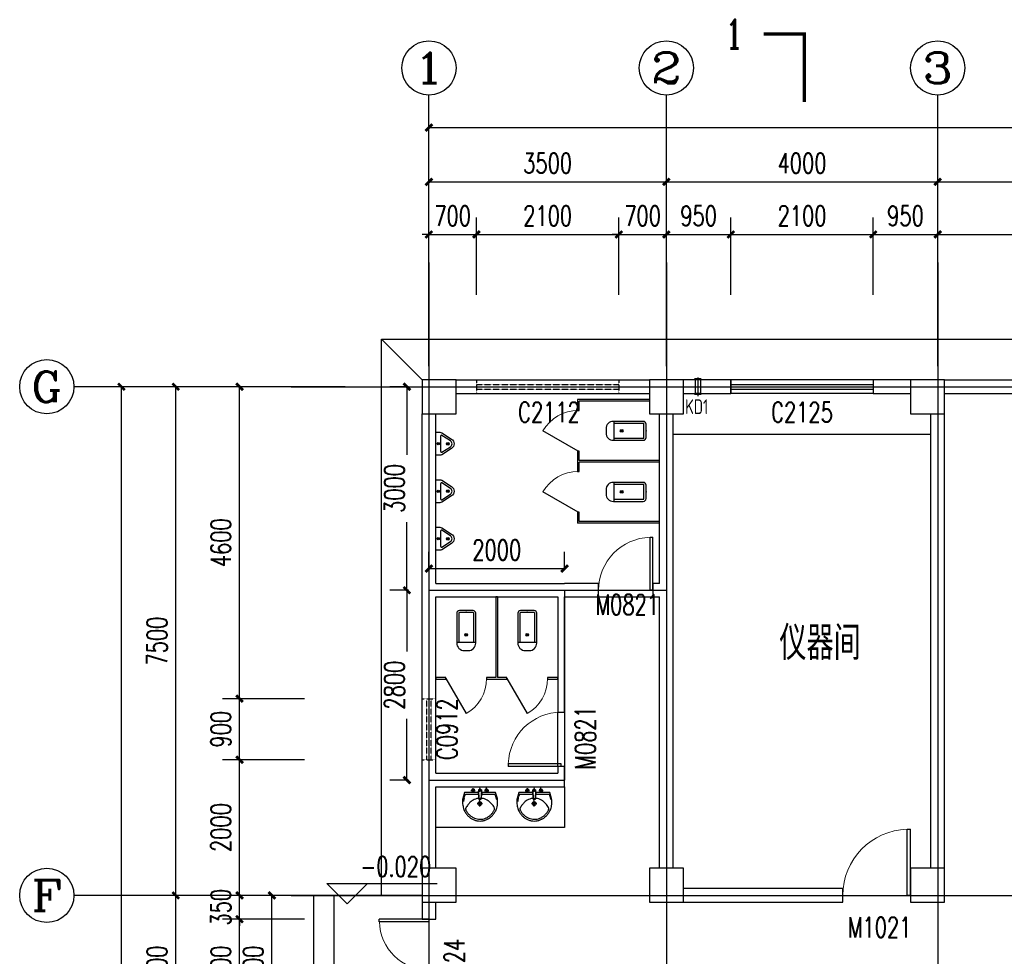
# Model space of a CAD drawing. Header units: inches. Extents: x 224620 to 3435104, y 247406 to 993300.
# Tile 77 of 109: x 270078 to 284592, y 679432 to 693242. Entities that reach past the tile are written whole.
import ezdxf
from ezdxf.enums import TextEntityAlignment as Align

# ---------------------------------------------------------------- set-up
doc = ezdxf.new("R2010")
doc.units = ezdxf.units.IN
doc.header["$MEASUREMENT"] = 0
doc.linetypes.add('CENTER', pattern=[2, 1.25, -0.25, 0.25, -0.25])
doc.linetypes.add('DASH', pattern=[0.35, 0.25, -0.1])
for name, color, linetype in [('AXIS', 3, 'Continuous'), ('AXIS_TEXT', 7, 'Continuous'), ('COLUMN', 9, 'Continuous'), ('DIM_ELEV', 3, 'Continuous'), ('DIM_SYMB', 3, 'Continuous'), ('DOTE', 1, 'CENTER'), ('LATRINE', 6, 'Continuous'), ('LVTRY', 6, 'Continuous'), ('Mb-text', 7, 'Continuous'), ('PUB_DIM', 3, 'Continuous'), ('PUB_TEXT', 7, 'Continuous'), ('WALL', 2, 'Continuous'), ('WINDOW', 4, 'Continuous'), ('WINDOW_TEXT', 7, 'Continuous'), ('建筑轮廓', 2, 'Continuous'), ('空调管', 8, 'Continuous'), ('细线', 135, 'Continuous')]:
    doc.layers.add(name, color=color, linetype=linetype)
doc.styles.add('_HZTXT', font='txt.shx', dxfattribs={"width": 0.8, "bigfont": 'HZTXT.shx'})
doc.styles.add('_TCH_AXIS', font='COMPLEX', dxfattribs={"bigfont": 'GBCBIG'})
doc.styles.add('_TCH_DIM', font='SIMPLEX', dxfattribs={"bigfont": 'GBCBIG'})
doc.styles.add('_TCH_DIM_T3', font='SIMPLEX', dxfattribs={"width": 0.705882, "bigfont": 'GBCBIG'})
doc.styles.add('_TCH_LABEL', font='COMPLEX', dxfattribs={"bigfont": 'GBCBIG'})
doc.styles.add('_TCH_WINDOW', font='SIMPLEX', dxfattribs={"height": 3.5, "bigfont": 'GBCBIG'})
doc.styles.add('COMPLEX', font='COMPLEX')
doc.styles.add('H_HZTXT', font='syszb.shx', dxfattribs={"width": 0.85, "bigfont": 'hztxt.shx'})
doc.dimstyles.new('_TCH_ARCH&&100', dxfattribs={"dimtxt": 297.5, "dimasz": 100, "dimexe": 250, "dimexo": 300, "dimgap": 126.25, "dimtad": 1, "dimdec": 0, "dimzin": 0, "dimdsep": 46, "dimtxsty": '_TCH_DIM_T3', "dimblk": 'ARCHTICK', "dimcen": 0.09, "dimclrt": 7, "dimazin": 2, "dimtfac": 1, "dimtdec": 0, "dimtix": 1, "dimtmove": 2, "dimatfit": 3, "dimfxl": 1, "dimtolj": 1, "dimtzin": 0, "dimarcsym": 0})

# ---------------------------------------------------------------- blocks, each defined once
blk = doc.blocks.new('D')
at = {"layer": 'DOTE', "color": 1}
blk.add_line((1550655, -71238), (1550655, -70967), dxfattribs=at)
at = {"layer": '空调管'}
for p, q in [((1550605, -70989), (1550615, -71004)), ((1550705, -70989), (1550605, -70989)), ((1550615, -71204), (1550615, -71004)), ((1550695, -71004), (1550615, -71004)), ((1550705, -70989), (1550695, -71004)), ((1550695, -71204), (1550695, -71004)), ((1550605, -71219), (1550615, -71204)), ((1550705, -71219), (1550605, -71219)), ((1550695, -71204), (1550615, -71204)), ((1550705, -71219), (1550695, -71204))]:
    blk.add_line(p, q, dxfattribs=at)
blk = doc.blocks.new('_ArchTick')
at = {"color": 0, "linetype": 'ByBlock', "const_width": 0.4}
blk.add_lwpolyline([(-0.5, -0.5), (0.5, 0.5)], dxfattribs=at)
blk = doc.blocks.new('*D521')
at = {"layer": 'Defpoints', "color": 0}
for p in [(278110, 685148), (276110, 684830), (278110, 684830)]:
    blk.add_point(p, dxfattribs=at)
at = {"layer": 'PUB_DIM', "color": 0, "lineweight": -2}
for p, q in [((276110, 685130), (276110, 685398)), ((278110, 685130), (278110, 685398)), ((276110, 685148), (278110, 685148))]:
    blk.add_line(p, q, dxfattribs=at)
at = {"layer": 'PUB_DIM', "color": 0, "lineweight": -2, "xscale": 100, "yscale": 100, "zscale": 100, "rotation": 180}
blk.add_blockref('_ArchTick', (276110, 685148), dxfattribs=at)
at = {"layer": 'PUB_DIM', "color": 0, "lineweight": -2, "xscale": 100, "yscale": 100, "zscale": 100}
blk.add_blockref('_ArchTick', (278110, 685148), dxfattribs=at)
at = {"layer": 'PUB_DIM', "color": 7, "insert": (277110, 685423), "char_height": 297.5, "attachment_point": 5, "style": '_TCH_DIM_T3'}
blk.add_mtext('\\A1;2000', dxfattribs=at)
blk = doc.blocks.new('*D522')
at = {"layer": 'Defpoints', "color": 0}
for p in [(275786, 684830), (276110, 684830), (276110, 682030)]:
    blk.add_point(p, dxfattribs=at)
at = {"layer": 'PUB_DIM', "color": 0, "lineweight": -2}
for p, q in [((275810, 684830), (275536, 684830)), ((275786, 684830), (275786, 683926)), ((275786, 682030), (275786, 682933)), ((275810, 682030), (275536, 682030))]:
    blk.add_line(p, q, dxfattribs=at)
at = {"layer": 'PUB_DIM', "color": 0, "lineweight": -2, "xscale": 100, "yscale": 100, "zscale": 100}
for p, rotation in [((275786, 684830), 90), ((275786, 682030), 270)]:
    blk.add_blockref('_ArchTick', p, dxfattribs=dict(at, rotation=rotation))
at = {"layer": 'PUB_DIM', "color": 7, "insert": (275602, 683430), "char_height": 297.5, "attachment_point": 5, "rotation": 90, "style": '_TCH_DIM_T3'}
blk.add_mtext('\\A1;2800', dxfattribs=at)
blk = doc.blocks.new('*D523')
at = {"layer": 'Defpoints', "color": 0}
for p in [(275786, 687830), (276110, 687830), (276110, 684830)]:
    blk.add_point(p, dxfattribs=at)
at = {"layer": 'PUB_DIM', "color": 0, "lineweight": -2}
for p, q in [((275810, 687830), (275536, 687830)), ((275786, 687830), (275786, 686826)), ((275786, 684830), (275786, 685833)), ((275810, 684830), (275536, 684830))]:
    blk.add_line(p, q, dxfattribs=at)
at = {"layer": 'PUB_DIM', "color": 0, "lineweight": -2, "xscale": 100, "yscale": 100, "zscale": 100}
for p, rotation in [((275786, 687830), 90), ((275786, 684830), 270)]:
    blk.add_blockref('_ArchTick', p, dxfattribs=dict(at, rotation=rotation))
at = {"layer": 'PUB_DIM', "color": 7, "insert": (275602, 686330), "char_height": 297.5, "attachment_point": 5, "rotation": 90, "style": '_TCH_DIM_T3'}
blk.add_mtext('\\A1;3000', dxfattribs=at)
blk = doc.blocks.new('*D798')
at = {"layer": 'AXIS', "color": 0, "lineweight": -2}
for p, q in [((274278, 679980), (273068, 679980)), ((273318, 678480), (273318, 679980)), ((274278, 678480), (273068, 678480))]:
    blk.add_line(p, q, dxfattribs=at)
at = {"layer": 'Defpoints', "color": 0}
for p in [(273318, 679980), (274578, 679980), (274578, 678480)]:
    blk.add_point(p, dxfattribs=at)
at = {"layer": 'AXIS', "color": 0, "lineweight": -2, "xscale": 100, "yscale": 100, "zscale": 100}
for p, rotation in [((273318, 679980), 90), ((273318, 678480), 270)]:
    blk.add_blockref('_ArchTick', p, dxfattribs=dict(at, rotation=rotation))
at = {"layer": 'AXIS', "color": 7, "insert": (273043, 679230), "char_height": 297.5, "attachment_point": 5, "rotation": 90, "style": '_TCH_DIM_T3'}
blk.add_mtext('\\A1;1500', dxfattribs=at)
blk = doc.blocks.new('*D799')
at = {"layer": 'AXIS', "color": 0, "lineweight": -2}
for p, q in [((273318, 680330), (273318, 680430)), ((274278, 680330), (273068, 680330)), ((273318, 679980), (273318, 680330)), ((274278, 679980), (273068, 679980)), ((273318, 679980), (273318, 679880))]:
    blk.add_line(p, q, dxfattribs=at)
at = {"layer": 'Defpoints', "color": 0}
for p in [(273318, 680330), (274578, 680330), (274578, 679980)]:
    blk.add_point(p, dxfattribs=at)
at = {"layer": 'AXIS', "color": 0, "lineweight": -2, "xscale": 100, "yscale": 100, "zscale": 100}
for p, rotation in [((273318, 680330), 270), ((273318, 679980), 90)]:
    blk.add_blockref('_ArchTick', p, dxfattribs=dict(at, rotation=rotation))
at = {"layer": 'AXIS', "color": 7, "insert": (273043, 680155), "char_height": 297.5, "attachment_point": 5, "rotation": 90, "style": '_TCH_DIM_T3'}
blk.add_mtext('\\A1;350', dxfattribs=at)
blk = doc.blocks.new('*D800')
at = {"layer": 'AXIS', "color": 0, "lineweight": -2}
for p, q in [((274278, 682330), (273068, 682330)), ((273318, 680330), (273318, 682330)), ((274278, 680330), (273068, 680330))]:
    blk.add_line(p, q, dxfattribs=at)
at = {"layer": 'Defpoints', "color": 0}
for p in [(273318, 682330), (274578, 682330), (274578, 680330)]:
    blk.add_point(p, dxfattribs=at)
at = {"layer": 'AXIS', "color": 0, "lineweight": -2, "xscale": 100, "yscale": 100, "zscale": 100}
for p, rotation in [((273318, 682330), 90), ((273318, 680330), 270)]:
    blk.add_blockref('_ArchTick', p, dxfattribs=dict(at, rotation=rotation))
at = {"layer": 'AXIS', "color": 7, "insert": (273043, 681330), "char_height": 297.5, "attachment_point": 5, "rotation": 90, "style": '_TCH_DIM_T3'}
blk.add_mtext('\\A1;2000', dxfattribs=at)
blk = doc.blocks.new('*D801')
at = {"layer": 'AXIS', "color": 0, "lineweight": -2}
for p, q in [((274278, 683230), (273068, 683230)), ((273318, 682330), (273318, 683230)), ((274278, 682330), (273068, 682330))]:
    blk.add_line(p, q, dxfattribs=at)
at = {"layer": 'Defpoints', "color": 0}
for p in [(273318, 683230), (274578, 683230), (274578, 682330)]:
    blk.add_point(p, dxfattribs=at)
at = {"layer": 'AXIS', "color": 0, "lineweight": -2, "xscale": 100, "yscale": 100, "zscale": 100}
for p, rotation in [((273318, 683230), 90), ((273318, 682330), 270)]:
    blk.add_blockref('_ArchTick', p, dxfattribs=dict(at, rotation=rotation))
at = {"layer": 'AXIS', "color": 7, "insert": (273043, 682780), "char_height": 297.5, "attachment_point": 5, "rotation": 90, "style": '_TCH_DIM_T3'}
blk.add_mtext('\\A1;900', dxfattribs=at)
blk = doc.blocks.new('*D802')
at = {"layer": 'AXIS', "color": 0, "lineweight": -2}
for p, q in [((274278, 687830), (273068, 687830)), ((273318, 683230), (273318, 687830)), ((274278, 683230), (273068, 683230))]:
    blk.add_line(p, q, dxfattribs=at)
at = {"layer": 'Defpoints', "color": 0}
for p in [(273318, 687830), (274578, 687830), (274578, 683230)]:
    blk.add_point(p, dxfattribs=at)
at = {"layer": 'AXIS', "color": 0, "lineweight": -2, "xscale": 100, "yscale": 100, "zscale": 100}
for p, rotation in [((273318, 687830), 90), ((273318, 683230), 270)]:
    blk.add_blockref('_ArchTick', p, dxfattribs=dict(at, rotation=rotation))
at = {"layer": 'AXIS', "color": 7, "insert": (273043, 685530), "char_height": 297.5, "attachment_point": 5, "rotation": 90, "style": '_TCH_DIM_T3'}
blk.add_mtext('\\A1;4600', dxfattribs=at)
blk = doc.blocks.new('*D840')
at = {"layer": 'AXIS', "color": 0, "lineweight": -2}
for p, q in [((274578, 680330), (272128, 680330)), ((272378, 678130), (272378, 680330)), ((274578, 678130), (272128, 678130))]:
    blk.add_line(p, q, dxfattribs=at)
at = {"layer": 'Defpoints', "color": 0}
for p in [(272378, 680330), (274878, 680330), (274878, 678130)]:
    blk.add_point(p, dxfattribs=at)
at = {"layer": 'AXIS', "color": 0, "lineweight": -2, "xscale": 100, "yscale": 100, "zscale": 100}
for p, rotation in [((272378, 680330), 90), ((272378, 678130), 270)]:
    blk.add_blockref('_ArchTick', p, dxfattribs=dict(at, rotation=rotation))
at = {"layer": 'AXIS', "color": 7, "insert": (272103, 679230), "char_height": 297.5, "attachment_point": 5, "rotation": 90, "style": '_TCH_DIM_T3'}
blk.add_mtext('\\A1;2200', dxfattribs=at)
blk = doc.blocks.new('*D841')
at = {"layer": 'AXIS', "color": 0, "lineweight": -2}
for p, q in [((274578, 687830), (272128, 687830)), ((272378, 680330), (272378, 687830)), ((274578, 680330), (272128, 680330))]:
    blk.add_line(p, q, dxfattribs=at)
at = {"layer": 'Defpoints', "color": 0}
for p in [(272378, 687830), (274878, 687830), (274878, 680330)]:
    blk.add_point(p, dxfattribs=at)
at = {"layer": 'AXIS', "color": 0, "lineweight": -2, "xscale": 100, "yscale": 100, "zscale": 100}
for p, rotation in [((272378, 687830), 90), ((272378, 680330), 270)]:
    blk.add_blockref('_ArchTick', p, dxfattribs=dict(at, rotation=rotation))
at = {"layer": 'AXIS', "color": 7, "insert": (272103, 684080), "char_height": 297.5, "attachment_point": 5, "rotation": 90, "style": '_TCH_DIM_T3'}
blk.add_mtext('\\A1;7500', dxfattribs=at)
blk = doc.blocks.new('*D842')
at = {"layer": 'AXIS', "color": 0, "lineweight": -2}
for p, q in [((274578, 687830), (271328, 687830)), ((271578, 660630), (271578, 687830)), ((274578, 660630), (271328, 660630))]:
    blk.add_line(p, q, dxfattribs=at)
at = {"layer": 'Defpoints', "color": 0}
for p in [(271578, 687830), (274878, 687830), (274878, 660630)]:
    blk.add_point(p, dxfattribs=at)
at = {"layer": 'AXIS', "color": 0, "lineweight": -2, "xscale": 100, "yscale": 100, "zscale": 100}
for p, rotation in [((271578, 687830), 90), ((271578, 660630), 270)]:
    blk.add_blockref('_ArchTick', p, dxfattribs=dict(at, rotation=rotation))
at = {"layer": 'AXIS', "color": 7, "insert": (271303, 674230), "char_height": 297.5, "attachment_point": 5, "rotation": 90, "style": '_TCH_DIM_T3'}
blk.add_mtext('\\A1;27200', dxfattribs=at)
blk = doc.blocks.new('*D930')
at = {"layer": 'AXIS', "color": 0, "lineweight": -2}
for p, q in [((276110, 689184), (276110, 690325)), ((276810, 689184), (276810, 690325)), ((276110, 690075), (276010, 690075)), ((276110, 690075), (276810, 690075)), ((276810, 690075), (276910, 690075))]:
    blk.add_line(p, q, dxfattribs=at)
at = {"layer": 'Defpoints', "color": 0}
for p in [(276810, 690075), (276110, 688884), (276810, 688884)]:
    blk.add_point(p, dxfattribs=at)
at = {"layer": 'AXIS', "color": 0, "lineweight": -2, "xscale": 100, "yscale": 100, "zscale": 100}
blk.add_blockref('_ArchTick', (276110, 690075), dxfattribs=at)
at = {"layer": 'AXIS', "color": 0, "lineweight": -2, "xscale": 100, "yscale": 100, "zscale": 100, "rotation": 180}
blk.add_blockref('_ArchTick', (276810, 690075), dxfattribs=at)
at = {"layer": 'AXIS', "color": 7, "insert": (276460, 690350), "char_height": 297.5, "attachment_point": 5, "style": '_TCH_DIM_T3'}
blk.add_mtext('\\A1;700', dxfattribs=at)
blk = doc.blocks.new('*D931')
at = {"layer": 'AXIS', "color": 0, "lineweight": -2}
for p, q in [((276810, 689184), (276810, 690325)), ((278910, 689184), (278910, 690325)), ((276810, 690075), (278910, 690075))]:
    blk.add_line(p, q, dxfattribs=at)
at = {"layer": 'Defpoints', "color": 0}
for p in [(278910, 690075), (276810, 688884), (278910, 688884)]:
    blk.add_point(p, dxfattribs=at)
at = {"layer": 'AXIS', "color": 0, "lineweight": -2, "xscale": 100, "yscale": 100, "zscale": 100, "rotation": 180}
blk.add_blockref('_ArchTick', (276810, 690075), dxfattribs=at)
at = {"layer": 'AXIS', "color": 0, "lineweight": -2, "xscale": 100, "yscale": 100, "zscale": 100}
blk.add_blockref('_ArchTick', (278910, 690075), dxfattribs=at)
at = {"layer": 'AXIS', "color": 7, "insert": (277860, 690350), "char_height": 297.5, "attachment_point": 5, "style": '_TCH_DIM_T3'}
blk.add_mtext('\\A1;2100', dxfattribs=at)
blk = doc.blocks.new('*D932')
at = {"layer": 'AXIS', "color": 0, "lineweight": -2}
for p, q in [((278910, 689184), (278910, 690325)), ((279610, 689184), (279610, 690325)), ((278910, 690075), (278810, 690075)), ((278910, 690075), (279610, 690075)), ((279610, 690075), (279710, 690075))]:
    blk.add_line(p, q, dxfattribs=at)
at = {"layer": 'Defpoints', "color": 0}
for p in [(279610, 690075), (278910, 688884), (279610, 688884)]:
    blk.add_point(p, dxfattribs=at)
at = {"layer": 'AXIS', "color": 0, "lineweight": -2, "xscale": 100, "yscale": 100, "zscale": 100}
blk.add_blockref('_ArchTick', (278910, 690075), dxfattribs=at)
at = {"layer": 'AXIS', "color": 0, "lineweight": -2, "xscale": 100, "yscale": 100, "zscale": 100, "rotation": 180}
blk.add_blockref('_ArchTick', (279610, 690075), dxfattribs=at)
at = {"layer": 'AXIS', "color": 7, "insert": (279260, 690350), "char_height": 297.5, "attachment_point": 5, "style": '_TCH_DIM_T3'}
blk.add_mtext('\\A1;700', dxfattribs=at)
blk = doc.blocks.new('*D933')
at = {"layer": 'AXIS', "color": 0, "lineweight": -2}
for p, q in [((279610, 689184), (279610, 690325)), ((280560, 689184), (280560, 690325)), ((279610, 690075), (280560, 690075))]:
    blk.add_line(p, q, dxfattribs=at)
at = {"layer": 'Defpoints', "color": 0}
for p in [(280560, 690075), (279610, 688884), (280560, 688884)]:
    blk.add_point(p, dxfattribs=at)
at = {"layer": 'AXIS', "color": 0, "lineweight": -2, "xscale": 100, "yscale": 100, "zscale": 100, "rotation": 180}
blk.add_blockref('_ArchTick', (279610, 690075), dxfattribs=at)
at = {"layer": 'AXIS', "color": 0, "lineweight": -2, "xscale": 100, "yscale": 100, "zscale": 100}
blk.add_blockref('_ArchTick', (280560, 690075), dxfattribs=at)
at = {"layer": 'AXIS', "color": 7, "insert": (280085, 690350), "char_height": 297.5, "attachment_point": 5, "style": '_TCH_DIM_T3'}
blk.add_mtext('\\A1;950', dxfattribs=at)
blk = doc.blocks.new('*D934')
at = {"layer": 'AXIS', "color": 0, "lineweight": -2}
for p, q in [((280560, 689184), (280560, 690325)), ((282660, 689184), (282660, 690325)), ((280560, 690075), (282660, 690075))]:
    blk.add_line(p, q, dxfattribs=at)
at = {"layer": 'Defpoints', "color": 0}
for p in [(282660, 690075), (280560, 688884), (282660, 688884)]:
    blk.add_point(p, dxfattribs=at)
at = {"layer": 'AXIS', "color": 0, "lineweight": -2, "xscale": 100, "yscale": 100, "zscale": 100, "rotation": 180}
blk.add_blockref('_ArchTick', (280560, 690075), dxfattribs=at)
at = {"layer": 'AXIS', "color": 0, "lineweight": -2, "xscale": 100, "yscale": 100, "zscale": 100}
blk.add_blockref('_ArchTick', (282660, 690075), dxfattribs=at)
at = {"layer": 'AXIS', "color": 7, "insert": (281610, 690350), "char_height": 297.5, "attachment_point": 5, "style": '_TCH_DIM_T3'}
blk.add_mtext('\\A1;2100', dxfattribs=at)
blk = doc.blocks.new('*D935')
at = {"layer": 'AXIS', "color": 0, "lineweight": -2}
for p, q in [((282660, 689184), (282660, 690325)), ((283610, 689184), (283610, 690325)), ((282660, 690075), (283610, 690075))]:
    blk.add_line(p, q, dxfattribs=at)
at = {"layer": 'Defpoints', "color": 0}
for p in [(283610, 690075), (282660, 688884), (283610, 688884)]:
    blk.add_point(p, dxfattribs=at)
at = {"layer": 'AXIS', "color": 0, "lineweight": -2, "xscale": 100, "yscale": 100, "zscale": 100, "rotation": 180}
blk.add_blockref('_ArchTick', (282660, 690075), dxfattribs=at)
at = {"layer": 'AXIS', "color": 0, "lineweight": -2, "xscale": 100, "yscale": 100, "zscale": 100}
blk.add_blockref('_ArchTick', (283610, 690075), dxfattribs=at)
at = {"layer": 'AXIS', "color": 7, "insert": (283135, 690350), "char_height": 297.5, "attachment_point": 5, "style": '_TCH_DIM_T3'}
blk.add_mtext('\\A1;950', dxfattribs=at)
blk = doc.blocks.new('*D936')
at = {"layer": 'AXIS', "color": 0, "lineweight": -2}
for p, q in [((283610, 689184), (283610, 690325)), ((287110, 689184), (287110, 690325)), ((283610, 690075), (287110, 690075))]:
    blk.add_line(p, q, dxfattribs=at)
at = {"layer": 'Defpoints', "color": 0}
for p in [(287110, 690075), (283610, 688884), (287110, 688884)]:
    blk.add_point(p, dxfattribs=at)
at = {"layer": 'AXIS', "color": 0, "lineweight": -2, "xscale": 100, "yscale": 100, "zscale": 100, "rotation": 180}
blk.add_blockref('_ArchTick', (283610, 690075), dxfattribs=at)
at = {"layer": 'AXIS', "color": 0, "lineweight": -2, "xscale": 100, "yscale": 100, "zscale": 100}
blk.add_blockref('_ArchTick', (287110, 690075), dxfattribs=at)
at = {"layer": 'AXIS', "color": 7, "insert": (285360, 690350), "char_height": 297.5, "attachment_point": 5, "style": '_TCH_DIM_T3'}
blk.add_mtext('\\A1;3500', dxfattribs=at)
blk = doc.blocks.new('*D987')
at = {"layer": 'AXIS', "color": 0, "lineweight": -2}
for p, q in [((276110, 689960), (276110, 691101)), ((279610, 689960), (279610, 691101)), ((276110, 690851), (279610, 690851))]:
    blk.add_line(p, q, dxfattribs=at)
at = {"layer": 'Defpoints', "color": 0}
for p in [(279610, 690851), (276110, 689660), (279610, 689660)]:
    blk.add_point(p, dxfattribs=at)
at = {"layer": 'AXIS', "color": 0, "lineweight": -2, "xscale": 100, "yscale": 100, "zscale": 100, "rotation": 180}
blk.add_blockref('_ArchTick', (276110, 690851), dxfattribs=at)
at = {"layer": 'AXIS', "color": 0, "lineweight": -2, "xscale": 100, "yscale": 100, "zscale": 100}
blk.add_blockref('_ArchTick', (279610, 690851), dxfattribs=at)
at = {"layer": 'AXIS', "color": 7, "insert": (277860, 691126), "char_height": 297.5, "attachment_point": 5, "style": '_TCH_DIM_T3'}
blk.add_mtext('\\A1;3500', dxfattribs=at)
blk = doc.blocks.new('*D988')
at = {"layer": 'AXIS', "color": 0, "lineweight": -2}
for p, q in [((279610, 689960), (279610, 691101)), ((283610, 689960), (283610, 691101)), ((279610, 690851), (283610, 690851))]:
    blk.add_line(p, q, dxfattribs=at)
at = {"layer": 'Defpoints', "color": 0}
for p in [(283610, 690851), (279610, 689660), (283610, 689660)]:
    blk.add_point(p, dxfattribs=at)
at = {"layer": 'AXIS', "color": 0, "lineweight": -2, "xscale": 100, "yscale": 100, "zscale": 100, "rotation": 180}
blk.add_blockref('_ArchTick', (279610, 690851), dxfattribs=at)
at = {"layer": 'AXIS', "color": 0, "lineweight": -2, "xscale": 100, "yscale": 100, "zscale": 100}
blk.add_blockref('_ArchTick', (283610, 690851), dxfattribs=at)
at = {"layer": 'AXIS', "color": 7, "insert": (281610, 691126), "char_height": 297.5, "attachment_point": 5, "style": '_TCH_DIM_T3'}
blk.add_mtext('\\A1;4000', dxfattribs=at)
blk = doc.blocks.new('*D989')
at = {"layer": 'AXIS', "color": 0, "lineweight": -2}
for p, q in [((283610, 689960), (283610, 691101)), ((287110, 689960), (287110, 691101)), ((283610, 690851), (287110, 690851))]:
    blk.add_line(p, q, dxfattribs=at)
at = {"layer": 'Defpoints', "color": 0}
for p in [(287110, 690851), (283610, 689660), (287110, 689660)]:
    blk.add_point(p, dxfattribs=at)
at = {"layer": 'AXIS', "color": 0, "lineweight": -2, "xscale": 100, "yscale": 100, "zscale": 100, "rotation": 180}
blk.add_blockref('_ArchTick', (283610, 690851), dxfattribs=at)
at = {"layer": 'AXIS', "color": 0, "lineweight": -2, "xscale": 100, "yscale": 100, "zscale": 100}
blk.add_blockref('_ArchTick', (287110, 690851), dxfattribs=at)
at = {"layer": 'AXIS', "color": 7, "insert": (285360, 691126), "char_height": 297.5, "attachment_point": 5, "style": '_TCH_DIM_T3'}
blk.add_mtext('\\A1;3500', dxfattribs=at)
blk = doc.blocks.new('*D994')
at = {"layer": 'AXIS', "color": 0, "lineweight": -2}
for p, q in [((276110, 689960), (276110, 691901)), ((306110, 689960), (306110, 691901)), ((276110, 691651), (306110, 691651))]:
    blk.add_line(p, q, dxfattribs=at)
at = {"layer": 'Defpoints', "color": 0}
for p in [(306110, 691651), (276110, 689660), (306110, 689660)]:
    blk.add_point(p, dxfattribs=at)
at = {"layer": 'AXIS', "color": 0, "lineweight": -2, "xscale": 100, "yscale": 100, "zscale": 100, "rotation": 180}
blk.add_blockref('_ArchTick', (276110, 691651), dxfattribs=at)
at = {"layer": 'AXIS', "color": 0, "lineweight": -2, "xscale": 100, "yscale": 100, "zscale": 100}
blk.add_blockref('_ArchTick', (306110, 691651), dxfattribs=at)
at = {"layer": 'AXIS', "color": 7, "insert": (291110, 691926), "char_height": 297.5, "attachment_point": 5, "style": '_TCH_DIM_T3'}
blk.add_mtext('\\A1;30000', dxfattribs=at)
blk = doc.blocks.new('$DorLib2D$00000001')
for p, q in [((0.45, 0.975), (0.5, 0.975)), ((0.45, 0), (0.45, 0.975)), ((0.5, 0), (0.5, 0.975)), ((0.5, 0), (0.45, 0))]:
    blk.add_line(p, q)
at = {"lineweight": 13}
blk.add_arc((0.475, 0), 0.975, 91.4693, 180, dxfattribs=at)
blk = doc.blocks.new('$DorLib2D$00000002')
for p, q in [((-0.5, 0), (-0.5, 0.4875)), ((-0.475, 0.4875), (-0.5, 0.4875)), ((-0.475, 0), (-0.475, 0.4875)), ((0.475, 0), (0.475, 0.4875)), ((0.475, 0.4875), (0.5, 0.4875)), ((0.5, 0), (0.5, 0.4875)), ((-0.5, 0), (-0.475, 0)), ((0.5, 0), (0.475, 0))]:
    blk.add_line(p, q)
at = {"lineweight": 13}
for centre, start, end in [((-0.4875, 0), 0, 88.53072), ((0.4875, 0), 91.46928, 180)]:
    blk.add_arc(centre, 0.4875, start, end, dxfattribs=at)
blk = doc.blocks.new('_FZHK')
blk.add_lwpolyline([(-0.5, -0.5), (0.5, -0.5), (0.5, 0.5), (-0.5, 0.5)], close=True)
blk = doc.blocks.new('$TCHSYS$WIN2D')
for p, q in [((-0.5, 0.5), (0.5, 0.5)), ((-0.5, 0.5), (-0.5, -0.5)), ((0.5, 0.5), (0.5, -0.5)), ((0.5, 0.1667), (-0.5, 0.1667)), ((0.5, -0.1667), (-0.5, -0.1667)), ((-0.5, -0.5), (0.5, -0.5))]:
    blk.add_line(p, q)
blk = doc.blocks.new('_AXISO')
blk.add_circle((0, 0), 0.5)
at = {"layer": 'AXIS_TEXT', "style": 'COMPLEX', "width": 1.041667}
blk.add_attdef('A', text='', height=0.56, dxfattribs=at).set_placement((-0.25, -0.28), (0.25, -0.28), align=Align.FIT)
blk = doc.blocks.new('$lvtry$00000200')
at = {"color": 0}
for p, q in [((-110, -40, 0), (-110, -470, 0)), ((100, -30, 0), (-100, -30, 0)), ((110, -470, 0), (110, -40, 0))]:
    blk.add_line(p, q, dxfattribs=at)
at = {"color": 0, "elevation": 0}
blk.add_lwpolyline([(100, 0), (-100, 0, 0.414214), (-140, -40), (-140, -480, 0.414214), (-30, -590), (30, -590, 0.414214), (140, -480), (140, -40, 0.414214)], format="xyb", close=True, dxfattribs=at)
blk.add_lwpolyline([(140, -470), (-140, -470)], dxfattribs=at)
at = {"color": 0}
blk.add_circle((0, -359, 0), 20, dxfattribs=at)
for centre, start, end in [((-100, -40, 0), 90, 180), ((100, -40, 0), 0, 90)]:
    blk.add_arc(centre, 10, start, end, dxfattribs=at)
for p in [(0, 0), (0, -359, 0)]:
    blk.add_point(p, dxfattribs=at)
blk = doc.blocks.new('$TCHSYS$APDOOR2D')
blk.add_line((0.5, 0), (0, 0.866))
at = {"lineweight": 13}
blk.add_arc((0.5, 0), 1, 120, 180, dxfattribs=at)
blk = doc.blocks.new('$lvtry$00000219')
at = {"color": 0}
for p, q in [((-124, -91, 0), (-43, -216, 0)), ((-116, -76, 0), (116, -76, 0)), ((43, -216, 0), (124, -91, 0))]:
    blk.add_line(p, q, dxfattribs=at)
at = {"color": 0, "elevation": 0}
blk.add_lwpolyline([(69, -231, -0.57735), (-69, -231), (-162, -88, -0.145378), (-170, -61), (-170, 0), (170, 0), (170, -61, -0.145378), (162, -88)], format="xyb", close=True, dxfattribs=at)
at = {"color": 0}
for centre, radius in [((0, -38, 0), 17.7), ((0, -177, 0), 20)]:
    blk.add_circle(centre, radius, dxfattribs=at)
for centre, radius, start, end in [((-116, -86, 0), 10, 90, 213.0863), ((116, -86, 0), 10, 326.9137, 90), ((0, -191, 0), 50, 210, 330)]:
    blk.add_arc(centre, radius, start, end, dxfattribs=at)
for p in [(0, -38, 0), (0, -177, 0)]:
    blk.add_point(p, dxfattribs=at)
blk = doc.blocks.new('$lvtry$00000192')
for p, q in [((-108, -66, 0), (-109, 3, 0)), ((111, -66, 0), (110, 4, 0)), ((-256, -140, 0), (-264, -185, 0)), ((-256, -140, 0), (-246, -114, 0)), ((-236, -86, 0), (-246, -114, 0)), ((-234, -86, 0), (-26, -86, 0)), ((-143, -32, 0), (-74, -31, 0)), ((-29, -62, 0), (-28, -68, 0)), ((-28, -68, 0), (-17, -160, 0)), ((-23, -21, 0), (-17, -160, 0)), ((-22, -40, 0), (1, -40, 0)), ((23, -40, 0), (1, -40, 0)), ((25, -22, 0), (15, -161, 0)), ((30, -62, 0), (15, -161, 0)), ((26, -86, 0), (244, -86, 0)), ((76, -31, 0), (145, -31, 0)), ((244, -86, 0), (272, -164, 0)), ((244, -86, 0), (264, -140, 0)), ((-264, -185, 0), (-264, -190, 0)), ((-42, -220, 0), (44, -219, 0)), ((-17, -151, 0), (-1, -151, 0)), ((-17, -160, 0), (-1, -160, 0)), ((16, -151, 0), (-1, -151, 0)), ((15, -161, 0), (-1, -160, 0)), ((1, -263, 0), (0, -177, 0))]:
    blk.add_line(p, q)
at = {"elevation": 0}
blk.add_lwpolyline([(-29, -62), (-249, -62), (-276, -148, 0.044851), (-281, -206, 0.06689), (-276, -244, 0.023023), (-257, -305, 0.044853), (-243, -334, 0.043799), (-214, -374, 0.044001), (-179, -408, 0.042834), (-139, -435, 0.043018), (-94, -456, 0.042273), (-46, -468, 0.042347), (3, -472, 0.04234), (52, -468, 0.042268), (100, -456, 0.043003), (145, -436, 0.042821), (186, -409, 0.043985), (221, -375, 0.043782), (250, -335, 0.044843), (274, -286, 0.059205), (284, -246, 0.030672), (287, -189, 0.04375), (284, -150), (284, -150), (284, -148), (256, -62), (30, -62), (30, -59), (25, -22), (1, -21), (-23, -21), (-29, -58)], format="xyb", close=True, dxfattribs=at)
for centre, radius in [((-108, -32, 0), 23.8), ((-108, -32, 0), 14.2), ((110, -31, 0), 23.8), ((110, -31, 0), 14.2), ((1, -220, 0), 28.5), ((1, -220, 0), 19)]:
    blk.add_circle(centre, radius)
for centre, radius, start, end in [((0, -10, 0), 6.83, 79.8328, 278.7823), ((2, -10, 0), 6.83, 259.8328, 98.7823), ((7, -422, 0), 271, 137.4608, 149.5466), ((186, -586, 0), 514, 131.4907, 137.4608), ((-23, -350, 0), 199, 122.0285, 131.4907), ((-5, -378, 0), 232, 111.757, 122.0285), ((8, -413, 0), 269, 102.1867, 111.757), ((-38, -199, 0), 51, 92.3066, 102.1867), ((-31, -377, 0), 229, 87.3151, 92.3066), ((42, -362, 0), 216, 92.3066, 95.9177), ((35, -183, 0), 37.4, 84.4115, 92.3066), ((19, -341, 0), 196, 72.8891, 84.4115), ((-5, -420, 0), 279, 63.1741, 72.8891), ((42, -328, 0), 175, 53.2408, 63.1741), ((-199, -650, 0), 577, 47.667, 53.2408), ((6, -425, 0), 273, 33.1938, 47.667), ((211, -291, 0), 27.9, 352.9103, 33.1938), ((-208, -295, 0), 22, 149.5466, 185.8883), ((-197, -294, 0), 33.4, 185.8883, 200.4186), ((-121, -266, 0), 114, 200.4186, 208.9861), ((-48, -226, 0), 198, 208.9861, 220.7228), ((9, -177, 0), 272, 220.7228, 230.792), ((2, -185, 0), 262, 230.792, 240.6116), ((2, -186, 0), 261, 240.6116, 250.459), ((6, -186, 0), 261, 289.2308, 299.0751), ((5, -185, 0), 262, 299.0751, 308.8916), ((6, -186, 0), 261, 308.8916, 318.9572), ((31, -208, 0), 228, 318.9572, 329.6928), ((131, -266, 0), 112, 329.6928, 339.2553), ((189, -288, 0), 49.9, 339.2553, 352.9103), ((4, -179, 0), 268, 250.459, 260.1468), ((4, -180, 0), 267, 260.1468, 269.8461), ((4, -180, 0), 267, 269.8461, 279.544), ((4, -179, 0), 268, 279.544, 289.2308)]:
    blk.add_arc(centre, radius, start, end)
for p in [(1, -40, 0), (1, -220, 0)]:
    blk.add_point(p)
blk = doc.blocks.new('*D601')
at = {"layer": 'AXIS', "color": 0, "lineweight": -2}
for p, q in [((274755, 680330), (273545, 680330)), ((273795, 678130), (273795, 680330)), ((274755, 678130), (273545, 678130))]:
    blk.add_line(p, q, dxfattribs=at)
at = {"layer": 'Defpoints', "color": 0}
for p in [(273795, 680330), (275055, 680330), (275055, 678130)]:
    blk.add_point(p, dxfattribs=at)
at = {"layer": 'AXIS', "color": 0, "lineweight": -2, "xscale": 100, "yscale": 100, "zscale": 100}
for p, rotation in [((273795, 680330), 90), ((273795, 678130), 270)]:
    blk.add_blockref('_ArchTick', p, dxfattribs=dict(at, rotation=rotation))
at = {"layer": 'AXIS', "color": 7, "insert": (273520, 679230), "char_height": 297.5, "attachment_point": 5, "rotation": 90, "style": '_TCH_DIM_T3'}
blk.add_mtext('\\A1;2200', dxfattribs=at)

msp = doc.modelspace()

# ---------------------------------------------------------------- linework, layer by layer
at = {"layer": 'AXIS'}
for p, q in [((276110.4, 688130.8), (276110.4, 692130.8)), ((279610.4, 688130.8), (279610.4, 692130.8)), ((283610.4, 688130.8), (283610.4, 692130.8)), ((274877.8, 687829.7), (270877.8, 687829.7)), ((274877.8, 680329.7), (270877.8, 680329.7))]:
    msp.add_line(p, q, dxfattribs=at)
at = {"layer": 'DIM_ELEV'}
for p, q in [((274905.6, 680206.3), (274605.6, 680506.3)), ((274605.6, 680506.3), (276229.5, 680506.3)), ((274905.6, 680206.3), (275205.6, 680506.3))]:
    msp.add_line(p, q, dxfattribs=at)
at = {"layer": 'DIM_SYMB', "const_width": 50}
msp.add_lwpolyline([(281643.5, 692029.4), (281643.5, 693029.4), (281043.5, 693029.4)], dxfattribs=at)
at = {"layer": 'DOTE'}
for p, q in [((276110.4, 689660.1), (276110.4, 658460.1)), ((279610.4, 689660.1), (279610.4, 658460.1)), ((283610.4, 689660.1), (283610.4, 658460.1)), ((274077.8, 687829.7), (310068, 687829.7)), ((276110.4, 684829.7), (279610.4, 684829.7)), ((278110.4, 684829.7), (278110.4, 682029.7)), ((276110.4, 682029.7), (278110.4, 682029.7)), ((274077.8, 680329.7), (310068, 680329.7))]:
    msp.add_line(p, q, dxfattribs=at)
at = {"layer": 'LATRINE'}
for p, q in [((276010.4, 687929.7), (275410.4, 688529.7)), ((279360.4, 687642.2), (278297.9, 687642.2)), ((278297.9, 687642.2), (278297.9, 687479.7)), ((279360.4, 687617.2), (278322.9, 687617.2)), ((278322.9, 687479.7), (278322.9, 687617.2)), ((278297.9, 687479.7), (278322.9, 687479.7)), ((278322.9, 686879.7), (278297.9, 686879.7)), ((278297.9, 686879.7), (278297.9, 686729.7)), ((278322.9, 686742.2), (278322.9, 686879.7)), ((278297.9, 686729.7), (278297.9, 686579.7)), ((279510.4, 686742.2), (278322.9, 686742.2)), ((279510.4, 686717.2), (278322.9, 686717.2)), ((278322.9, 686579.7), (278322.9, 686717.2)), ((279510.4, 686717.2), (279510.4, 686742.2)), ((278297.9, 686579.7), (278322.9, 686579.7)), ((278322.9, 685979.7), (278297.9, 685979.7)), ((278297.9, 685979.7), (278297.9, 685817.2)), ((278322.9, 685842.2), (278322.9, 685979.7)), ((279510.4, 685817.2), (278297.9, 685817.2)), ((279510.4, 685842.2), (278322.9, 685842.2)), ((279510.4, 685817.2), (279510.4, 685842.2)), ((277097.9, 684729.7), (277097.9, 683542.2)), ((277122.9, 684729.7), (277097.9, 684729.7)), ((277122.9, 684729.7), (277122.9, 683542.2)), ((276360.4, 683542.2), (276210.4, 683542.2)), ((276210.4, 683542.2), (276210.4, 683517.2)), ((276210.4, 683517.2), (276360.4, 683517.2)), ((276360.4, 683517.2), (276360.4, 683542.2)), ((277097.9, 683542.2), (276960.4, 683542.2)), ((276960.4, 683542.2), (276960.4, 683517.2)), ((276960.4, 683517.2), (277110.4, 683517.2)), ((277110.4, 683517.2), (277260.4, 683517.2)), ((277260.4, 683542.2), (277122.9, 683542.2)), ((277260.4, 683517.2), (277260.4, 683542.2)), ((278010.4, 683542.2), (277860.4, 683542.2)), ((277860.4, 683542.2), (277860.4, 683517.2)), ((277860.4, 683517.2), (278010.4, 683517.2)), ((278010.4, 683517.2), (278010.4, 683542.2))]:
    msp.add_line(p, q, dxfattribs=at)
msp.add_lwpolyline([(275410.4, 680329.7), (275410.4, 688529.7), (306810.4, 688529.7), (306810.4, 680629.7)], dxfattribs=at)
at = {"layer": 'LVTRY'}
msp.add_lwpolyline([(276210.4, 681929.7), (278110.4, 681929.7), (278110.4, 681329.7), (276210.4, 681329.7)], close=True, dxfattribs=at)
at = {"layer": 'PUB_DIM'}
for points in [[(274710.4, 680329.7), (274410.4, 680329.7), (274410.4, 678129.7), (274710.4, 678129.7)], [(276010.4, 680329.7), (274710.4, 680329.7), (274710.4, 678129.7), (276010.4, 678129.7)]]:
    msp.add_lwpolyline(points, dxfattribs=at)
at = {"layer": 'WALL'}
for p, q in [((276510.4, 687929.7), (279360.4, 687929.7)), ((280560.4, 687929.7), (279860.4, 687929.7)), ((280560.4, 687729.7), (280560.4, 687929.7)), ((283210.4, 687929.7), (282660.4, 687929.7)), ((282660.4, 687929.7), (282660.4, 687729.7)), ((283710.4, 687929.7), (286860.4, 687929.7)), ((276510.4, 687729.7), (279360.4, 687729.7)), ((279860.4, 687729.7), (280560.4, 687729.7)), ((282660.4, 687729.7), (283210.4, 687729.7)), ((283710.4, 687729.7), (286860.4, 687729.7)), ((276010.4, 684829.7), (276010.4, 687429.7)), ((276210.4, 684929.7), (276210.4, 687429.7)), ((279510.4, 684929.7), (279510.4, 687429.7)), ((279710.4, 684829.7), (279710.4, 687429.7)), ((283510.4, 680729.7), (283510.4, 687429.7)), ((283710.4, 680729.7), (283710.4, 687429.7)), ((276210.4, 684929.7), (278110.4, 684929.7)), ((278610.4, 684929.7), (278110.4, 684929.7)), ((278610.4, 684729.7), (278610.4, 684929.7)), ((279510.4, 684929.7), (279410.4, 684929.7)), ((279410.4, 684929.7), (279410.4, 684729.7)), ((276010.4, 682029.7), (276010.4, 684829.7)), ((279710.4, 680729.7), (279710.4, 684829.7)), ((276210.4, 684729.7), (278010.4, 684729.7)), ((276210.4, 682129.7), (276210.4, 684729.7)), ((278010.4, 684729.7), (278010.4, 683029.7)), ((278110.4, 684729.7), (278610.4, 684729.7)), ((278110.4, 683029.7), (278110.4, 684729.7)), ((279410.4, 684729.7), (279510.4, 684729.7)), ((279510.4, 680729.7), (279510.4, 684729.7)), ((278010.4, 683029.7), (278110.4, 683029.7)), ((278110.4, 682229.7), (278010.4, 682229.7)), ((278010.4, 682229.7), (278010.4, 682129.7)), ((278110.4, 681929.7), (278110.4, 682229.7)), ((276010.4, 680729.7), (276010.4, 682029.7)), ((276210.4, 682129.7), (278010.4, 682129.7)), ((276210.4, 680729.7), (276210.4, 681929.7)), ((276210.4, 681929.7), (278110.4, 681929.7)), ((282210.4, 680429.7), (279860.4, 680429.7)), ((282210.4, 680229.7), (282210.4, 680429.7)), ((276010.4, 680229.7), (276010.4, 679979.7)), ((276210.4, 679979.7), (276210.4, 680229.7)), ((279860.4, 680229.7), (282210.4, 680229.7)), ((276010.4, 679979.7), (276210.4, 679979.7))]:
    msp.add_line(p, q, dxfattribs=at)
at = {"layer": 'WINDOW', "linetype": 'DASH'}
for p, q in [((276810.4, 687929.7, 900), (276810.4, 687729.7, 900)), ((276810.4, 687863.1, 900), (278910.4, 687863.1, 900)), ((278910.4, 687929.7, 900), (278910.4, 687729.7, 900)), ((276810.4, 687796.4, 900), (278910.4, 687796.4, 900)), ((276010.4, 683229.7, 900), (276210.4, 683229.7, 900)), ((276077, 682329.7, 900), (276077, 683229.7, 900)), ((276143.7, 682329.7, 900), (276143.7, 683229.7, 900)), ((276010.4, 682329.7, 900), (276210.4, 682329.7, 900))]:
    msp.add_line(p, q, dxfattribs=at)
at = {"layer": 'WINDOW'}
for p, q in [((278610.4, 684729.7), (279410.4, 684729.7)), ((278010.4, 682229.7), (278010.4, 683029.7))]:
    msp.add_line(p, q, dxfattribs=at)
at = {"layer": '细线'}
msp.add_line((279710.4, 687129.7), (283510.4, 687129.7), dxfattribs=at)

# ---------------------------------------------------------------- block references
at = {"layer": 'AXIS'}
ref = msp.add_blockref('_AXISO', (276110.4, 692530.8), dxfattribs=dict(at, xscale=800, yscale=800, zscale=800))
ref.add_attrib('A', '1', dxfattribs={"layer": 'AXIS_TEXT', "height": 452.5, "style": '_TCH_AXIS', "width": 4.2}).set_placement((275884.1, 692304.5), (276336.6, 692304.5), align=Align.FIT)
ref = msp.add_blockref('_AXISO', (279610.4, 692530.8), dxfattribs=dict(at, xscale=800, yscale=800, zscale=800))
ref.add_attrib('A', '2', dxfattribs={"layer": 'AXIS_TEXT', "height": 452.5, "style": '_TCH_AXIS', "width": 1.5}).set_placement((279384.1, 692304.5), (279836.6, 692304.5), align=Align.FIT)
ref = msp.add_blockref('_AXISO', (283610.4, 692530.8), dxfattribs=dict(at, xscale=800, yscale=800, zscale=800))
ref.add_attrib('A', '3', dxfattribs={"layer": 'AXIS_TEXT', "height": 452.5, "style": '_TCH_AXIS', "width": 1.5}).set_placement((283384.1, 692304.5), (283836.6, 692304.5), align=Align.FIT)
ref = msp.add_blockref('_AXISO', (270477.8, 687829.7), dxfattribs=dict(at, xscale=800, yscale=800, zscale=800))
ref.add_attrib('A', 'G', dxfattribs={"layer": 'AXIS_TEXT', "height": 452.5, "style": '_TCH_AXIS', "width": 1.4}).set_placement((270251.5, 687603.4), (270704.1, 687603.4), align=Align.FIT)
ref = msp.add_blockref('_AXISO', (270477.8, 680329.7), dxfattribs=dict(at, xscale=800, yscale=800, zscale=800))
ref.add_attrib('A', 'F', dxfattribs={"layer": 'AXIS_TEXT', "height": 452.5, "style": '_TCH_AXIS', "width": 1.615385}).set_placement((270251.5, 680103.4), (270704.1, 680103.4), align=Align.FIT)
at = {"layer": 'COLUMN', "xscale": 500, "yscale": 500, "zscale": 500}
for p in [(276260.4, 687679.7), (279610.4, 687679.7), (283460.4, 687679.7), (276260.4, 680479.7), (279610.4, 680479.7), (283460.4, 680479.7)]:
    msp.add_blockref('_FZHK', p, dxfattribs=at)
at = {"layer": 'LATRINE', "xscale": 600, "zscale": 25}
for p, yscale, rotation in [((278310.4, 687179.7), -600, 270), ((278310.4, 686279.7), -600, 270), ((276660.4, 683529.7), 600, 180), ((277560.4, 683529.7), 600, 180)]:
    msp.add_blockref('$TCHSYS$APDOOR2D', p, dxfattribs=dict(at, yscale=yscale, rotation=rotation))
at = {"layer": 'LVTRY'}
for name, p, rotation in [('$lvtry$00000200', (279310.4, 687179.7), 270), ('$lvtry$00000219', (276210.4, 686988.7), 90), ('$lvtry$00000219', (276210.4, 686288.7), 90), ('$lvtry$00000200', (279310.4, 686279.7), 270), ('$lvtry$00000219', (276210.4, 685588.7), 90)]:
    msp.add_blockref(name, p, dxfattribs=dict(at, rotation=rotation))
for p in [(276660.4, 684529.7), (277560.4, 684529.7)]:
    msp.add_blockref('$lvtry$00000200', p, dxfattribs=at)
at = {"layer": 'LVTRY', "xscale": 0.9107142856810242, "yscale": 1.023255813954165}
for p in [(276860.4, 681909.7), (277660.4, 681909.7)]:
    msp.add_blockref('$lvtry$00000192', p, dxfattribs=at)
at = {"layer": 'WINDOW'}
ref = msp.add_blockref('$TCHSYS$WIN2D', (281610.4, 687829.7), dxfattribs=dict(at, xscale=-2100, yscale=200, zscale=-2100))
ref.add_attrib('A', 'C2125', (281155.4, 687306), dxfattribs={"layer": 'WINDOW_TEXT', "height": 297.5, "style": '_TCH_WINDOW', "width": 0.705882})
ref = msp.add_blockref('$DorLib2D$00000001', (279010.4, 684829.7), dxfattribs=dict(at, xscale=800, yscale=800, zscale=800))
ref.add_attrib('A', 'M0821', (278565.4, 684468), dxfattribs={"layer": 'WINDOW_TEXT', "height": 297.5, "style": '_TCH_WINDOW', "width": 0.705882})
ref = msp.add_blockref('$DorLib2D$00000001', (278060.4, 682629.7), dxfattribs=dict(at, xscale=-800, yscale=800, zscale=-800, rotation=90))
ref.add_attrib('A', 'M0821', (278563.9, 682184.7), dxfattribs={"layer": 'WINDOW_TEXT', "height": 297.5, "rotation": 90, "style": '_TCH_WINDOW', "width": 0.705882})
ref = msp.add_blockref('$DorLib2D$00000001', (282710.4, 680329.7), dxfattribs=dict(at, xscale=1000, yscale=1000, zscale=1000))
ref.add_attrib('A', 'M1021', (282285.4, 679710.6), dxfattribs={"layer": 'WINDOW_TEXT', "height": 297.5, "style": '_TCH_WINDOW', "width": 0.705882})
ref = msp.add_blockref('$DorLib2D$00000002', (276110.4, 679229.7), dxfattribs=dict(at, xscale=-1500, yscale=1500, zscale=-1500, rotation=90))
ref.add_attrib('A', 'M1524', (276634.1, 678754.7), dxfattribs={"layer": 'WINDOW_TEXT', "height": 297.5, "rotation": 90, "style": '_TCH_WINDOW', "width": 0.705882})
at = {"layer": '建筑轮廓', "xscale": -1, "rotation": 180}
msp.add_blockref('D', (-1270579.8, 616726.2), dxfattribs=at)

# ---------------------------------------------------------------- texts
at = {"layer": 'Mb-text', "style": 'H_HZTXT', "width": 0.85}
msp.add_text('KD1', height=216, rotation=360, dxfattribs=at).set_placement((279886.7, 687427.7))
at = {"layer": 'PUB_TEXT'}
for s, height, style, width, p in [('1', 425, '_TCH_LABEL', 0.705882, (280479.2, 692816.9)), ('仪器间', 500, '_HZTXT', 0.8, (281275.9, 683801.1)), ('-0.020', 297.5, '_TCH_DIM', 0.705882, (275099.5, 680606.4))]:
    msp.add_text(s, height=height, dxfattribs=dict(at, style=style, width=width)).set_placement(p)
at = {"layer": 'WINDOW_TEXT', "style": '_TCH_WINDOW', "width": 0.705882}
msp.add_text('C2112', height=297.5, dxfattribs=at).set_placement((277425.4, 687306))
msp.add_text('C0912', height=297.5, rotation=90, dxfattribs=at).set_placement((276524.9, 682324.7))

# ---------------------------------------------------------------- dimensions: what is measured, and where the dimension line sits
at = {"layer": 'AXIS'}
for p1, p2, distance, picture, middle in [((276110.4, 689660.1), (306110.4, 689660.1), 1990.6, '*D994', (291110.4, 691925.7)), ((276110.4, 689660.1), (279610.4, 689660.1), 1190.6, '*D987', (277860.4, 691125.7)), ((279610.4, 689660.1), (283610.4, 689660.1), 1190.6, '*D988', (281610.4, 691125.7)), ((283610.4, 689660.1), (287110.4, 689660.1), 1190.6, '*D989', (285360.4, 691125.7)), ((276110.4, 688884.4), (276810.4, 688884.4), 1190.6, '*D930', (276460.4, 690350)), ((276810.4, 688884.4), (278910.4, 688884.4), 1190.6, '*D931', (277860.4, 690350)), ((278910.4, 688884.4), (279610.4, 688884.4), 1190.6, '*D932', (279260.4, 690350)), ((279610.4, 688884.4), (280560.4, 688884.4), 1190.6, '*D933', (280085.4, 690350)), ((280560.4, 688884.4), (282660.4, 688884.4), 1190.6, '*D934', (281610.4, 690350)), ((282660.4, 688884.4), (283610.4, 688884.4), 1190.6, '*D935', (283135.4, 690350)), ((283610.4, 688884.4), (287110.4, 688884.4), 1190.6, '*D936', (285360.4, 690350)), ((274877.8, 660629.7), (274877.8, 687829.7), 3300, '*D842', (271302.8, 674229.7)), ((274877.8, 680329.7), (274877.8, 687829.7), 2500, '*D841', (272102.8, 684079.7)), ((274577.8, 683229.7), (274577.8, 687829.7), 1260.1, '*D802', (273042.7, 685529.7)), ((274577.8, 682329.7), (274577.8, 683229.7), 1260.1, '*D801', (273042.7, 682779.7)), ((274577.8, 680329.7), (274577.8, 682329.7), 1260.1, '*D800', (273042.7, 681329.7)), ((274577.8, 679979.7), (274577.8, 680329.7), 1260.1, '*D799', (273042.7, 680154.7)), ((274877.8, 678129.7), (274877.8, 680329.7), 2500, '*D840', (272102.8, 679229.7)), ((275054.7, 678129.7), (275054.7, 680329.7), 1260.1, '*D601', (273519.7, 679229.7)), ((274577.8, 678479.7), (274577.8, 679979.7), 1260.1, '*D798', (273042.7, 679229.7))]:
    dim = msp.add_aligned_dim(p1=p1, p2=p2, distance=distance, dimstyle='_TCH_ARCH&&100', dxfattribs=at)
    dim.commit()
    dim.dimension.update_dxf_attribs({"geometry": picture, "text_midpoint": middle})
at = {"layer": 'PUB_DIM'}
for base, p1, p2, picture, middle in [((275786.1, 687829.7), (276110.4, 684829.7), (276110.4, 687829.7), '*D523', (275602, 686329.7)), ((275786.1, 684829.7), (276110.4, 682029.7), (276110.4, 684829.7), '*D522', (275601.8, 683429.7))]:
    dim = msp.add_linear_dim(base=base, p1=p1, p2=p2, angle=90, dimstyle='_TCH_ARCH&&100', dxfattribs=at)
    dim.commit()
    dim.dimension.update_dxf_attribs({"geometry": picture, "text_midpoint": middle, "dimtype": 161})
dim = msp.add_aligned_dim(p1=(276110.4, 684829.7), p2=(278110.4, 684829.7), distance=318.5, dimstyle='_TCH_ARCH&&100', dxfattribs=at)
dim.commit()
dim.dimension.update_dxf_attribs({"geometry": '*D521', "text_midpoint": (277110.4, 685423.2)})

doc.saveas('drawing.dxf')
